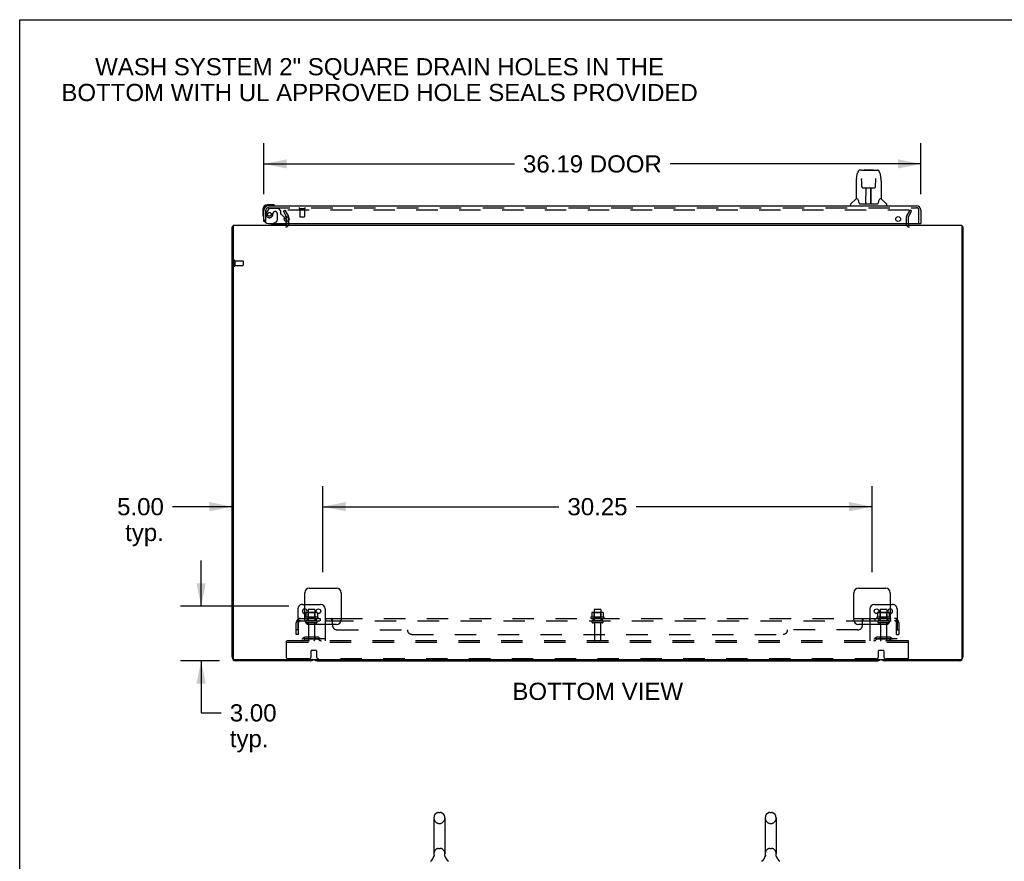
# Model space of a CAD drawing. Header units: inches. Extents: x 0 to 215, y 0 to 139.
# Tile 53 of 112: x 0 to 54, y 93 to 139. Entities that reach past the tile are written whole.
import ezdxf

# ---------------------------------------------------------------- set-up
doc = ezdxf.new("R2010")
doc.units = ezdxf.units.IN
doc.header["$LTSCALE"] = 11.804375
doc.header["$MEASUREMENT"] = 0
doc.linetypes.add('HIDDEN', pattern=[0.2, 0.1, -0.1])
doc.layers.get('0').update_dxf_attribs({"linetype": 'CONTINUOUS'})
for name, color, linetype in [('DEFAULT_2', 8, 'HIDDEN'), ('DIMENSIONS', 7, 'CONTINUOUS'), ('DOOR_ASSEMBLY', 7, 'CONTINUOUS'), ('SUBPANEL', 7, 'CONTINUOUS')]:
    doc.layers.add(name, color=color, linetype=linetype)
doc.styles.get("Standard").update_dxf_attribs({"font": 'arial.ttf'})
doc.dimstyles.new('DIMSTYLE_1', dxfattribs={"dimtxt": 0.946875, "dimasz": 1.2625, "dimexe": 0.09, "dimexo": 0.07, "dimgap": 0.0375, "dimtad": 0, "dimtih": 1, "dimtoh": 1, "dimzin": 4, "dimdsep": 46, "dimtxsty": 'Standard', "dimblk": '_FILLED', "dimblk1": '_FILLED', "dimblk2": '_FILLED', "dimcen": 0.09, "dimadec": 3, "dimazin": 1, "dimtfac": 1, "dimtdec": 3, "dimtofl": 0, "dimtmove": 0, "dimatfit": 3, "dimldrblk": '_FILLED', "dimfxl": 0, "dimtolj": 1, "dimtzin": 4, "dimarcsym": 0})

# ---------------------------------------------------------------- blocks, each defined once
blk = doc.blocks.new('_FILLED')
at = {"color": 0, "linetype": 'ByBlock'}
blk.add_solid([(0, 0), (-1, 0.2), (-1, -0.2)], dxfattribs=at)
blk = doc.blocks.new('*D8')
at = {"layer": 'DIMENSIONS', "color": 2, "linetype": 'Continuous'}
for p, q in [((13.452, 129.258), (13.452, 132.068)), ((49.64, 129.258), (49.64, 132.068)), ((13.452, 130.931), (27.253, 130.931)), ((49.64, 130.931), (35.839, 130.931))]:
    blk.add_line(p, q, dxfattribs=at)
at = {"layer": 'DIMENSIONS', "color": 2, "linetype": 'Continuous', "xscale": 1.2625, "yscale": 1.2625, "zscale": 1.2625, "rotation": 180}
blk.add_blockref('_FILLED', (13.452, 130.931), dxfattribs=at)
at = {"layer": 'DIMENSIONS', "color": 2, "linetype": 'Continuous', "xscale": 1.2625, "yscale": 1.2625, "zscale": 1.2625}
blk.add_blockref('_FILLED', (49.64, 130.931), dxfattribs=at)
at = {"layer": 'DIMENSIONS', "color": 2, "linetype": 'Continuous', "insert": (31.546, 131.405), "char_height": 0.9469, "width": 7.63836, "attachment_point": 2, "line_spacing_factor": 0.9}
blk.add_mtext('36.19 DOOR', dxfattribs=at)
blk = doc.blocks.new('*D10')
at = {"layer": 'DIMENSIONS', "color": 2, "linetype": 'Continuous'}
for p, q in [((9.997, 106.563), (9.997, 109.088)), ((14.819, 106.563), (8.861, 106.563)), ((11.008, 103.563), (8.861, 103.563)), ((9.997, 103.563), (9.997, 100.692)), ((9.997, 100.692), (11.102, 100.692))]:
    blk.add_line(p, q, dxfattribs=at)
at = {"layer": 'DIMENSIONS', "color": 2, "linetype": 'Continuous', "xscale": 1.2625, "yscale": 1.2625, "zscale": 1.2625}
for p, rotation in [((9.997, 106.563), 270), ((9.997, 103.563), 90)]:
    blk.add_blockref('_FILLED', p, dxfattribs=dict(at, rotation=rotation))
at = {"layer": 'DIMENSIONS', "color": 2, "linetype": 'Continuous', "insert": (11.575, 101.166), "char_height": 0.9469, "width": 2.57311, "attachment_point": 1, "line_spacing_factor": 0.9}
blk.add_mtext('3.00\\Ptyp.', dxfattribs=at)
blk = doc.blocks.new('*D11')
at = {"layer": 'DIMENSIONS', "color": 2, "linetype": 'Continuous'}
for p, q in [((16.702, 108.446), (16.702, 113.186)), ((11.702, 112.05), (8.415, 112.05)), ((16.702, 112.05), (19.227, 112.05))]:
    blk.add_line(p, q, dxfattribs=at)
at = {"layer": 'DIMENSIONS', "color": 2, "linetype": 'Continuous', "xscale": 1.2625, "yscale": 1.2625, "zscale": 1.2625}
blk.add_blockref('_FILLED', (11.702, 112.05), dxfattribs=at)
at = {"layer": 'DIMENSIONS', "color": 2, "linetype": 'Continuous', "xscale": 1.2625, "yscale": 1.2625, "zscale": 1.2625, "rotation": 180}
blk.add_blockref('_FILLED', (16.702, 112.05), dxfattribs=at)
at = {"layer": 'DIMENSIONS', "color": 2, "linetype": 'Continuous', "insert": (7.941, 112.524), "char_height": 0.9469, "width": 2.57311, "attachment_point": 3, "line_spacing_factor": 0.9}
blk.add_mtext('5.00\\Ptyp.', dxfattribs=at)
blk = doc.blocks.new('*D12')
at = {"layer": 'DIMENSIONS', "color": 2, "linetype": 'Continuous'}
for p, q in [((16.702, 108.446), (16.702, 113.186)), ((46.952, 108.446), (46.952, 113.186)), ((16.702, 112.05), (29.699, 112.05)), ((46.952, 112.05), (33.955, 112.05))]:
    blk.add_line(p, q, dxfattribs=at)
at = {"layer": 'DIMENSIONS', "color": 2, "linetype": 'Continuous', "xscale": 1.2625, "yscale": 1.2625, "zscale": 1.2625, "rotation": 180}
blk.add_blockref('_FILLED', (16.702, 112.05), dxfattribs=at)
at = {"layer": 'DIMENSIONS', "color": 2, "linetype": 'Continuous', "xscale": 1.2625, "yscale": 1.2625, "zscale": 1.2625}
blk.add_blockref('_FILLED', (46.952, 112.05), dxfattribs=at)
at = {"layer": 'DIMENSIONS', "color": 2, "linetype": 'Continuous', "insert": (31.827, 112.524), "char_height": 0.9469, "width": 3.30878, "attachment_point": 2, "line_spacing_factor": 0.9}
blk.add_mtext('30.25', dxfattribs=at)

msp = doc.modelspace()

# ---------------------------------------------------------------- linework, layer by layer
at = {"color": 7, "linetype": 'Continuous'}
for p, q in [((0, 0), (0, 138.875)), ((0, 138.875), (214.625, 138.875)), ((11.754, 127.459), (11.702, 127.459)), ((51.9, 127.459), (51.952, 127.459)), ((15.702, 106.667), (16.577, 106.667)), ((16.827, 106.417), (16.827, 105.563)), ((46.827, 106.417), (46.827, 105.563)), ((47.077, 106.667), (47.952, 106.667)), ((15.759, 106.208), (15.758, 106.206)), ((15.758, 106.206), (15.758, 106.177)), ((16.396, 106.206), (16.396, 106.177)), ((47.259, 106.208), (47.258, 106.206)), ((47.258, 106.206), (47.258, 106.177)), ((47.896, 106.206), (47.896, 106.177)), ((16.391, 103.563), (47.263, 103.563)), ((23.076, 95.204), (23.164, 95.204)), ((41.326, 95.204), (41.414, 95.204)), ((22.814, 94.904), (22.814, 92.929)), ((23.426, 94.904), (23.426, 92.929)), ((41.064, 94.904), (41.064, 92.929)), ((41.676, 94.904), (41.676, 92.929)), ((22.82, 92.786), (22.818, 92.781)), ((23.414, 92.835), (23.415, 92.84)), ((23.414, 92.83), (23.414, 92.835)), ((23.414, 92.825), (23.414, 92.83)), ((23.414, 92.82), (23.414, 92.825)), ((23.414, 92.815), (23.414, 92.82)), ((23.415, 92.81), (23.414, 92.815)), ((23.415, 92.845), (23.416, 92.85)), ((23.415, 92.84), (23.415, 92.845)), ((23.415, 92.805), (23.415, 92.81)), ((23.416, 92.8), (23.415, 92.805)), ((23.417, 92.796), (23.416, 92.8)), ((23.417, 92.796), (23.416, 92.8)), ((23.417, 92.855), (23.418, 92.859)), ((23.418, 92.792), (23.417, 92.796)), ((41.07, 92.786), (41.068, 92.781)), ((41.664, 92.835), (41.665, 92.84)), ((41.664, 92.83), (41.664, 92.835)), ((41.664, 92.825), (41.664, 92.83)), ((41.664, 92.82), (41.664, 92.825)), ((41.664, 92.815), (41.664, 92.82)), ((41.665, 92.81), (41.664, 92.815)), ((41.665, 92.845), (41.666, 92.85)), ((41.665, 92.84), (41.665, 92.845)), ((41.665, 92.805), (41.665, 92.81)), ((41.666, 92.8), (41.665, 92.805)), ((41.667, 92.796), (41.666, 92.8)), ((41.667, 92.855), (41.668, 92.859)), ((41.668, 92.792), (41.667, 92.796))]:
    msp.add_line(p, q, dxfattribs=at)
at = {"color": 3, "linetype": 'Continuous'}
for p, q in [((14.695, 128.024), (14.719, 127.983)), ((11.702, 103.752), (11.702, 127.459)), ((11.754, 127.563), (11.754, 103.675)), ((11.754, 127.563), (51.9, 127.563)), ((14.723, 127.76), (14.723, 127.967)), ((51.9, 127.563), (51.9, 103.675)), ((51.952, 127.459), (51.952, 103.752)), ((15.952, 107.563), (17.452, 107.563)), ((46.202, 107.563), (47.702, 107.563)), ((15.702, 105.813), (15.702, 107.313)), ((17.702, 107.313), (17.702, 105.813)), ((45.952, 105.813), (45.952, 107.313)), ((47.952, 107.313), (47.952, 105.813)), ((17.452, 105.563), (15.952, 105.563)), ((47.702, 105.563), (46.202, 105.563)), ((51.84, 103.615), (11.814, 103.615)), ((16.013, 103.563), (11.891, 103.563)), ((51.763, 103.563), (47.641, 103.563))]:
    msp.add_line(p, q, dxfattribs=at)
for points in [[(11.719, 127.475), (11.717, 127.474), (11.714, 127.473), (11.712, 127.471), (11.709, 127.47), (11.707, 127.468), (11.706, 127.466), (11.704, 127.465), (11.703, 127.463), (11.703, 127.461), (11.702, 127.46), (11.702, 127.459)], [(11.743, 127.491), (11.741, 127.489), (11.739, 127.487), (11.737, 127.485), (11.734, 127.483), (11.731, 127.482), (11.728, 127.48), (11.725, 127.478), (11.719, 127.475)], [(51.912, 127.491), (51.913, 127.489), (51.916, 127.487), (51.918, 127.485), (51.921, 127.483), (51.923, 127.482), (51.926, 127.48), (51.929, 127.478)], [(51.929, 127.478), (51.935, 127.475), (51.938, 127.474), (51.941, 127.473), (51.943, 127.471), (51.945, 127.47), (51.947, 127.468), (51.949, 127.466), (51.95, 127.465), (51.951, 127.463), (51.952, 127.461), (51.952, 127.46), (51.952, 127.459)]]:
    msp.add_lwpolyline(points, dxfattribs=at)
at = {"color": 7, "linetype": 'Continuous'}
for points in [[(15.764, 106.215), (15.763, 106.215), (15.762, 106.214), (15.76, 106.212), (15.76, 106.211), (15.759, 106.209), (15.759, 106.208)], [(16.39, 106.215), (16.392, 106.215), (16.393, 106.214), (16.394, 106.212), (16.395, 106.211), (16.396, 106.209), (16.396, 106.208), (16.396, 106.206)], [(47.264, 106.215), (47.263, 106.215), (47.262, 106.214), (47.26, 106.212), (47.26, 106.211), (47.259, 106.209), (47.259, 106.208)], [(47.89, 106.215), (47.892, 106.215), (47.893, 106.214), (47.894, 106.212), (47.895, 106.211), (47.896, 106.209), (47.896, 106.208), (47.896, 106.206)], [(22.822, 92.859), (22.823, 92.855), (22.824, 92.85), (22.824, 92.845), (22.825, 92.84), (22.825, 92.835), (22.826, 92.83), (22.826, 92.825), (22.826, 92.82), (22.825, 92.815), (22.825, 92.81), (22.824, 92.805), (22.823, 92.801), (22.822, 92.796), (22.821, 92.791), (22.82, 92.786)], [(23.416, 92.85), (23.417, 92.855), (23.418, 92.859)], [(41.072, 92.859), (41.073, 92.855), (41.074, 92.85), (41.074, 92.845), (41.075, 92.84), (41.075, 92.835), (41.076, 92.83), (41.076, 92.825), (41.076, 92.82), (41.075, 92.815), (41.075, 92.81), (41.074, 92.805), (41.073, 92.801), (41.072, 92.796), (41.071, 92.791), (41.07, 92.786)], [(41.666, 92.85), (41.667, 92.855), (41.668, 92.859)]]:
    msp.add_lwpolyline(points, dxfattribs=at)
for centre in [(16.452, 106.292), (47.202, 106.292)]:
    msp.add_circle(centre, 0.128, dxfattribs=at)
at = {"color": 3, "linetype": 'Continuous'}
for centre, radius, start, end in [((11.891, 127.374), 0.189, 136.4873, 141.7194), ((14.638, 127.648), 0.085, 270, 355.9519), ((14.69, 127.967), 0.033, 0, 30), ((49.016, 127.648), 0.085, 184.0481, 270), ((51.763, 127.374), 0.189, 38.2806, 43.5127), ((15.952, 107.313), 0.25, 90, 180), ((17.452, 107.313), 0.25, 0, 90), ((46.202, 107.313), 0.25, 90, 180), ((47.702, 107.313), 0.25, 0, 90), ((15.952, 105.813), 0.25, 180, 270), ((17.452, 105.813), 0.25, 270, 360), ((46.202, 105.813), 0.25, 180, 270), ((47.702, 105.813), 0.25, 270, 360), ((11.891, 103.752), 0.189, 180, 270), ((11.814, 103.675), 0.06, 180, 270), ((16.013, 103.752), 0.189, 270, 313.5037), ((47.641, 103.752), 0.189, 226.4963, 270), ((51.763, 103.752), 0.189, 270, 360), ((51.84, 103.675), 0.06, 270, 360)]:
    msp.add_arc(centre, radius, start, end, dxfattribs=at)
at = {"color": 7, "linetype": 'Continuous'}
for centre, radius, start, end in [((15.702, 106.292), 0.128, 270, 90), ((16.577, 106.417), 0.25, 0, 90), ((47.077, 106.417), 0.25, 90, 180), ((47.952, 106.292), 0.128, 90, 270), ((15.822, 106.086), 0.141, 93.6175, 113.95), ((16.333, 106.086), 0.141, 66.05, 86.3825), ((47.322, 106.086), 0.141, 93.6175, 113.95), ((47.833, 106.086), 0.141, 66.05, 86.3825), ((16.391, 103.752), 0.189, 226.5797, 270), ((47.263, 103.752), 0.189, 270, 313.4203), ((23.12, 94.904), 0.306, 105.6303, 180), ((23.076, 95.06), 0.144, 90, 105.6303), ((23.164, 95.06), 0.144, 74.3697, 90), ((23.12, 94.904), 0.306, 0, 74.3697), ((41.37, 94.904), 0.306, 105.6303, 180), ((41.326, 95.06), 0.144, 90, 105.6303), ((41.414, 95.06), 0.144, 74.3697, 90), ((41.37, 94.904), 0.306, 0, 74.3697), ((22.322, 92.945), 0.523, 304.6624, 347.2389), ((23.12, 92.929), 0.306, 180, 193.2053), ((23.918, 92.945), 0.523, 192.7611, 235.3376), ((23.12, 92.929), 0.306, 346.7947, 360), ((40.572, 92.945), 0.523, 304.6624, 347.2389), ((41.37, 92.929), 0.306, 180, 193.2053), ((42.168, 92.945), 0.523, 192.7611, 235.3376), ((41.37, 92.929), 0.306, 346.7947, 360)]:
    msp.add_arc(centre, radius, start, end, dxfattribs=at)
at = {"layer": 'DEFAULT_2', "color": 8, "linetype": 'HIDDEN'}
for p, q in [((14.523, 128.323), (14.613, 128.375)), ((14.695, 128.024), (14.523, 128.323)), ((14.613, 128.375), (14.809, 128.035)), ((48.996, 128.375), (14.659, 128.375)), ((48.846, 128.035), (49.042, 128.375)), ((48.936, 127.983), (49.132, 128.323)), ((49.132, 128.323), (49.042, 128.375)), ((14.723, 127.648), (14.723, 127.76)), ((14.827, 127.648), (14.827, 127.967)), ((48.827, 127.967), (48.827, 127.648)), ((48.931, 127.967), (48.931, 127.648)), ((11.806, 125.601), (11.806, 125.317)), ((11.849, 125.601), (11.849, 125.317)), ((11.849, 125.583), (12.296, 125.583)), ((11.849, 125.335), (12.296, 125.335)), ((12.306, 125.573), (12.306, 125.345)), ((15.327, 106.417), (15.327, 104.667)), ((15.577, 106.667), (15.702, 106.667)), ((15.89, 106.362), (15.89, 105.767)), ((16.235, 106.392), (15.92, 106.392)), ((16.265, 106.362), (16.265, 105.767)), ((31.64, 106.362), (31.64, 105.767)), ((31.985, 106.392), (31.67, 106.392)), ((32.015, 106.362), (32.015, 105.767)), ((47.39, 106.362), (47.39, 105.767)), ((47.735, 106.392), (47.42, 106.392)), ((47.765, 106.362), (47.765, 105.767)), ((47.952, 106.667), (48.077, 106.667)), ((48.327, 106.417), (48.327, 104.667)), ((16.433, 105.962), (15.721, 105.962)), ((15.743, 105.892), (16.411, 105.892)), ((15.758, 106.177), (15.758, 105.988)), ((16.335, 105.767), (15.82, 105.767)), ((16.333, 106.228), (15.822, 106.228)), ((15.894, 106.208), (15.874, 106.228)), ((15.894, 105.912), (15.874, 105.892)), ((15.894, 105.912), (15.894, 106.208)), ((16.261, 106.208), (15.894, 106.208)), ((16.261, 105.912), (15.894, 105.912)), ((16.261, 106.208), (16.281, 106.228)), ((16.261, 105.912), (16.261, 106.208)), ((16.261, 105.912), (16.281, 105.892)), ((16.396, 106.177), (16.396, 105.988)), ((32.183, 105.962), (31.471, 105.962)), ((31.493, 105.892), (32.161, 105.892)), ((31.508, 106.206), (31.508, 105.988)), ((32.085, 105.767), (31.57, 105.767)), ((32.083, 106.228), (31.572, 106.228)), ((31.644, 106.208), (31.624, 106.228)), ((31.644, 105.912), (31.624, 105.892)), ((32.011, 106.208), (31.644, 106.208)), ((31.644, 105.912), (31.644, 106.208)), ((32.011, 105.912), (31.644, 105.912)), ((32.011, 106.208), (32.031, 106.228)), ((32.011, 105.912), (32.011, 106.208)), ((32.011, 105.912), (32.031, 105.892)), ((32.146, 106.206), (32.146, 105.988)), ((47.933, 105.962), (47.221, 105.962)), ((47.243, 105.892), (47.911, 105.892)), ((47.258, 106.177), (47.258, 105.988)), ((47.835, 105.767), (47.32, 105.767)), ((47.833, 106.228), (47.322, 106.228)), ((47.394, 106.208), (47.374, 106.228)), ((47.394, 105.912), (47.374, 105.892)), ((47.761, 106.208), (47.394, 106.208)), ((47.394, 105.912), (47.394, 106.208)), ((47.761, 105.912), (47.394, 105.912)), ((47.761, 106.208), (47.781, 106.228)), ((47.761, 105.912), (47.761, 106.208)), ((47.761, 105.912), (47.781, 105.892)), ((47.896, 106.177), (47.896, 105.988)), ((16.335, 105.657), (15.82, 105.657)), ((15.912, 105.594), (15.912, 104.697)), ((16.242, 105.594), (16.242, 104.697)), ((16.827, 105.563), (16.827, 104.667)), ((32.085, 105.657), (31.57, 105.657)), ((31.662, 105.594), (31.662, 104.697)), ((31.992, 105.594), (31.992, 104.697)), ((46.827, 105.563), (46.827, 104.667)), ((47.835, 105.657), (47.32, 105.657)), ((47.412, 105.594), (47.412, 104.697)), ((47.742, 105.594), (47.742, 104.697)), ((16.827, 104.771), (15.327, 104.771)), ((15.67, 104.839), (15.602, 104.79)), ((15.731, 104.755), (15.663, 104.706)), ((16.418, 104.861), (15.737, 104.861)), ((16.418, 104.757), (15.737, 104.757)), ((15.902, 104.861), (15.902, 104.757)), ((16.252, 104.861), (16.252, 104.757)), ((16.424, 104.755), (16.492, 104.706)), ((16.484, 104.839), (16.552, 104.79)), ((48.327, 104.771), (46.827, 104.771)), ((47.17, 104.839), (47.102, 104.79)), ((47.231, 104.755), (47.163, 104.706)), ((47.918, 104.861), (47.237, 104.861)), ((47.918, 104.757), (47.237, 104.757)), ((47.402, 104.861), (47.402, 104.757)), ((47.752, 104.861), (47.752, 104.757)), ((47.924, 104.755), (47.992, 104.706)), ((47.984, 104.839), (48.052, 104.79)), ((14.702, 104.563), (14.702, 104.667)), ((48.952, 104.667), (14.702, 104.667)), ((14.702, 103.729), (14.702, 104.563)), ((48.952, 104.563), (14.702, 104.563)), ((16.072, 104.137), (16.332, 104.137)), ((47.322, 104.137), (47.582, 104.137)), ((48.952, 104.563), (48.952, 104.667)), ((48.952, 103.729), (48.952, 104.563)), ((15.927, 103.667), (14.765, 103.667)), ((16.052, 103.792), (16.052, 104.117)), ((16.352, 104.117), (16.352, 103.792)), ((47.177, 103.667), (16.477, 103.667)), ((47.302, 103.792), (47.302, 104.117)), ((47.602, 104.117), (47.602, 103.792)), ((48.89, 103.667), (47.727, 103.667)), ((23.076, 94.604), (23.164, 94.604)), ((41.326, 94.604), (41.414, 94.604)), ((23.076, 93.229), (23.164, 93.229)), ((41.326, 93.229), (41.414, 93.229))]:
    msp.add_line(p, q, dxfattribs=at)
for points in [[(14.659, 128.375), (14.657, 128.375), (14.655, 128.375), (14.653, 128.374), (14.651, 128.374), (14.649, 128.373), (14.647, 128.372), (14.646, 128.371), (14.644, 128.37), (14.643, 128.368), (14.642, 128.367), (14.641, 128.365), (14.64, 128.364), (14.639, 128.362), (14.639, 128.36), (14.639, 128.359), (14.639, 128.358)], [(14.639, 128.358), (14.639, 128.357), (14.639, 128.355), (14.64, 128.353), (14.64, 128.352), (14.641, 128.35)], [(49.004, 128.374), (49.002, 128.374), (49, 128.375), (48.998, 128.375), (48.996, 128.375)], [(49.004, 128.374), (49.005, 128.373), (49.007, 128.372), (49.009, 128.371), (49.01, 128.37), (49.012, 128.368), (49.013, 128.367), (49.014, 128.365), (49.015, 128.364), (49.015, 128.362), (49.016, 128.36), (49.016, 128.359), (49.016, 128.358)], [(49.016, 128.358), (49.016, 128.357), (49.015, 128.355), (49.015, 128.353), (49.014, 128.352), (49.014, 128.35)], [(15.758, 105.988), (15.758, 105.987), (15.758, 105.986), (15.758, 105.985), (15.757, 105.984), (15.757, 105.983), (15.757, 105.983), (15.756, 105.982), (15.756, 105.982), (15.756, 105.981), (15.755, 105.981), (15.755, 105.981), (15.755, 105.98), (15.754, 105.98), (15.754, 105.98), (15.754, 105.98), (15.754, 105.98), (15.753, 105.979), (15.753, 105.979)], [(16.401, 105.979), (16.401, 105.979), (16.401, 105.98), (16.401, 105.98), (16.4, 105.98), (16.4, 105.98), (16.4, 105.98), (16.4, 105.981), (16.399, 105.981), (16.399, 105.981), (16.399, 105.982), (16.398, 105.982), (16.398, 105.983), (16.397, 105.983), (16.397, 105.984), (16.397, 105.985), (16.396, 105.986), (16.396, 105.987), (16.396, 105.988)], [(31.508, 105.988), (31.508, 105.987), (31.508, 105.986), (31.508, 105.985), (31.507, 105.984), (31.507, 105.983), (31.507, 105.983), (31.506, 105.982), (31.506, 105.982), (31.506, 105.981), (31.505, 105.981), (31.505, 105.981), (31.505, 105.98), (31.504, 105.98), (31.504, 105.98), (31.504, 105.98), (31.504, 105.98), (31.503, 105.979), (31.503, 105.979)], [(31.514, 106.215), (31.513, 106.215), (31.512, 106.214), (31.51, 106.212), (31.51, 106.211), (31.509, 106.209), (31.509, 106.208), (31.508, 106.206)], [(32.14, 106.215), (32.142, 106.215), (32.143, 106.214), (32.144, 106.212), (32.145, 106.211), (32.146, 106.209), (32.146, 106.208), (32.146, 106.206)], [(32.151, 105.979), (32.151, 105.979), (32.151, 105.98), (32.151, 105.98), (32.15, 105.98), (32.15, 105.98), (32.15, 105.98), (32.15, 105.981), (32.149, 105.981), (32.149, 105.981), (32.149, 105.982), (32.148, 105.982), (32.148, 105.983), (32.147, 105.983), (32.147, 105.984), (32.147, 105.985), (32.146, 105.986), (32.146, 105.987), (32.146, 105.988)], [(47.258, 105.988), (47.258, 105.987), (47.258, 105.986), (47.258, 105.985), (47.257, 105.984), (47.257, 105.983), (47.257, 105.983), (47.256, 105.982), (47.256, 105.982), (47.256, 105.981), (47.255, 105.981), (47.255, 105.981), (47.255, 105.98), (47.254, 105.98), (47.254, 105.98), (47.254, 105.98), (47.254, 105.98), (47.253, 105.979), (47.253, 105.979)], [(47.901, 105.979), (47.901, 105.979), (47.901, 105.98), (47.901, 105.98), (47.9, 105.98), (47.9, 105.98), (47.9, 105.98), (47.9, 105.981), (47.899, 105.981), (47.899, 105.981), (47.899, 105.982), (47.898, 105.982), (47.898, 105.983), (47.897, 105.983), (47.897, 105.984), (47.897, 105.985), (47.896, 105.986), (47.896, 105.987), (47.896, 105.988)]]:
    msp.add_lwpolyline(points, dxfattribs=at)
for centre, radius, start, end in [((14.69, 127.967), 0.137, 0, 30), ((48.964, 127.967), 0.137, 150, 180), ((14.638, 127.648), 0.189, 270, 360), ((49.016, 127.648), 0.189, 180, 270), ((48.964, 127.967), 0.033, 150, 180), ((11.828, 125.601), 0.0215, 0, 180), ((11.828, 125.317), 0.0215, 180, 360), ((12.296, 125.573), 0.01, 0, 90), ((12.296, 125.345), 0.01, 270, 360), ((15.577, 106.417), 0.25, 90, 180), ((15.702, 106.292), 0.128, 90, 270), ((15.92, 106.362), 0.03, 90, 180), ((16.235, 106.362), 0.03, 0, 90), ((31.67, 106.362), 0.03, 90, 180), ((31.985, 106.362), 0.03, 0, 90), ((47.42, 106.362), 0.03, 90, 180), ((47.735, 106.362), 0.03, 0, 90), ((47.952, 106.292), 0.128, 270, 90), ((48.077, 106.417), 0.25, 0, 90), ((15.743, 105.93), 0.0384, 124.4497, 270), ((16.077, 105.361), 0.698, 117.6814, 120.6631), ((15.82, 105.712), 0.055, 90, 270), ((15.822, 106.086), 0.141, 90, 93.6175), ((16.333, 106.086), 0.141, 86.3825, 90), ((16.335, 105.712), 0.055, 270, 90), ((16.077, 105.361), 0.698, 59.3369, 62.3186), ((16.411, 105.93), 0.0384, 270, 55.5503), ((31.493, 105.93), 0.0384, 124.4497, 270), ((31.827, 105.361), 0.698, 117.6814, 120.6631), ((31.572, 106.086), 0.141, 90, 113.95), ((31.57, 105.712), 0.055, 90, 270), ((32.083, 106.086), 0.141, 66.05, 90), ((32.085, 105.712), 0.055, 270, 90), ((31.827, 105.361), 0.698, 59.3369, 62.3186), ((32.161, 105.93), 0.0384, 270, 55.5503), ((47.243, 105.93), 0.0384, 124.4497, 270), ((47.577, 105.361), 0.698, 117.6814, 120.6631), ((47.32, 105.712), 0.055, 90, 270), ((47.322, 106.086), 0.141, 90, 93.6175), ((47.833, 106.086), 0.141, 86.3825, 90), ((47.835, 105.712), 0.055, 270, 90), ((47.577, 105.361), 0.698, 59.3369, 62.3186), ((47.911, 105.93), 0.0384, 270, 55.5503), ((15.85, 105.594), 0.0625, 0, 90), ((16.305, 105.594), 0.0625, 90, 180), ((31.6, 105.594), 0.0625, 0, 90), ((32.055, 105.594), 0.0625, 90, 180), ((47.35, 105.594), 0.0625, 0, 90), ((47.805, 105.594), 0.0625, 90, 180), ((15.541, 104.875), 0.104, 270, 305.7539), ((15.541, 104.875), 0.208, 270, 305.7539), ((15.737, 104.747), 0.114, 90, 125.7539), ((15.737, 104.747), 0.01, 90, 125.7539), ((15.942, 104.697), 0.03, 180, 270), ((16.212, 104.697), 0.03, 270, 360), ((16.418, 104.747), 0.114, 54.2461, 90), ((16.418, 104.747), 0.01, 54.2461, 90), ((16.613, 104.875), 0.208, 234.2461, 270), ((16.613, 104.875), 0.104, 234.2461, 270), ((31.692, 104.697), 0.03, 180, 270), ((31.962, 104.697), 0.03, 270, 360), ((47.041, 104.875), 0.104, 270, 305.7539), ((47.041, 104.875), 0.208, 270, 305.7539), ((47.237, 104.747), 0.114, 90, 125.7539), ((47.237, 104.747), 0.01, 90, 125.7539), ((47.442, 104.697), 0.03, 180, 270), ((47.712, 104.697), 0.03, 270, 360), ((47.918, 104.747), 0.114, 54.2461, 90), ((47.918, 104.747), 0.01, 54.2461, 90), ((48.113, 104.875), 0.208, 234.2461, 270), ((48.113, 104.875), 0.104, 234.2461, 270), ((16.072, 104.117), 0.02, 90, 180), ((16.332, 104.117), 0.02, 0, 90), ((47.322, 104.117), 0.02, 90, 180), ((47.582, 104.117), 0.02, 0, 90), ((14.765, 103.729), 0.0625, 180, 270), ((15.927, 103.792), 0.125, 270, 360), ((16.477, 103.792), 0.125, 180, 270), ((47.177, 103.792), 0.125, 270, 360), ((47.727, 103.792), 0.125, 180, 270), ((48.89, 103.729), 0.0625, 270, 360), ((23.12, 94.904), 0.306, 180, 254.3697), ((23.076, 94.748), 0.144, 254.3697, 270), ((23.164, 94.748), 0.144, 270, 285.6303), ((23.12, 94.904), 0.306, 285.6303, 360), ((41.37, 94.904), 0.306, 180, 254.3697), ((41.326, 94.748), 0.144, 254.3697, 270), ((41.414, 94.748), 0.144, 270, 285.6303), ((41.37, 94.904), 0.306, 285.6303, 360), ((23.12, 92.929), 0.306, 105.6303, 180), ((23.076, 93.085), 0.144, 90, 105.6303), ((23.164, 93.085), 0.144, 74.3697, 90), ((23.12, 92.929), 0.306, 0, 74.3697), ((41.37, 92.929), 0.306, 105.6303, 180), ((41.326, 93.085), 0.144, 90, 105.6303), ((41.414, 93.085), 0.144, 74.3697, 90), ((41.37, 92.929), 0.306, 0, 74.3697)]:
    msp.add_arc(centre, radius, start, end, dxfattribs=at)
at = {"layer": 'DOOR_ASSEMBLY', "color": 7, "linetype": 'Continuous'}
for p, q in [((46.091, 130.129), (46.156, 130.435)), ((46.36, 130.589), (46.28, 130.589)), ((46.362, 130.589), (47.25, 130.589)), ((46.367, 130.589), (46.365, 130.589)), ((46.527, 130.609), (46.507, 130.589)), ((46.527, 130.609), (47.003, 130.609)), ((47.003, 130.609), (47.023, 130.589)), ((47.374, 130.435), (47.439, 130.129)), ((46.076, 129.986), (46.076, 129.014)), ((46.377, 130.113), (46.377, 130.11)), ((46.377, 130.11), (46.377, 130.106)), ((46.377, 130.106), (46.377, 130.099)), ((46.377, 130.099), (46.377, 130.091)), ((46.38, 129.966), (46.377, 130.091)), ((46.385, 129.683), (46.38, 129.966)), ((46.385, 129.683), (46.386, 129.67)), ((47.145, 129.683), (47.152, 130.096)), ((47.152, 130.104), (47.153, 130.109)), ((47.152, 130.096), (47.152, 130.104)), ((47.444, 130.099), (47.439, 130.129)), ((47.454, 129.986), (47.454, 129.014)), ((46.465, 129.605), (46.585, 129.605)), ((46.616, 128.759), (46.63, 129.606)), ((46.621, 129.606), (46.909, 129.606)), ((46.623, 129.19), (46.623, 129.606)), ((46.626, 129.38), (46.623, 129.38)), ((46.626, 129.369), (46.623, 129.369)), ((46.891, 128.739), (46.876, 129.606)), ((46.907, 129.38), (46.88, 129.38)), ((46.907, 129.369), (46.88, 129.369)), ((46.884, 129.14), (46.907, 129.14)), ((46.907, 129.136), (46.884, 129.136)), ((46.907, 128.739), (46.907, 129.606)), ((46.945, 129.605), (47.065, 129.605)), ((13.912, 128.681), (13.655, 128.681)), ((13.699, 128.621), (13.655, 128.621)), ((13.95, 128.678), (13.912, 128.681)), ((45.761, 128.621), (45.761, 128.683)), ((46.07, 129.009), (45.772, 128.711)), ((46.149, 129.014), (46.076, 129.014)), ((46.145, 129.014), (46.151, 129.004)), ((46.212, 128.849), (46.226, 128.802)), ((46.226, 128.802), (46.229, 128.794)), ((46.279, 128.739), (47.251, 128.739)), ((46.616, 128.811), (46.616, 128.785)), ((46.623, 128.739), (46.623, 128.743)), ((46.89, 128.785), (46.89, 128.811)), ((47.3, 128.793), (47.303, 128.802)), ((47.378, 129.003), (47.383, 129.013)), ((47.454, 129.014), (47.381, 129.014)), ((47.46, 129.009), (47.757, 128.711)), ((47.769, 128.621), (47.769, 128.683)), ((13.392, 128.418), (13.392, 128.161)), ((13.392, 128.161), (13.395, 128.123)), ((13.486, 127.767), (13.452, 127.767)), ((13.963, 127.642), (13.894, 127.602)), ((13.894, 127.563), (13.894, 127.602)), ((14.595, 127.97), (14.652, 127.913)), ((14.681, 127.842), (14.681, 127.76)), ((49.62, 127.642), (49.64, 127.642))]:
    msp.add_line(p, q, dxfattribs=at)
at = {"layer": 'DOOR_ASSEMBLY', "color": 3, "linetype": 'Continuous'}
for p, q in [((13.699, 128.621), (49.393, 128.621)), ((13.452, 127.767), (13.452, 128.374)), ((49.64, 128.374), (49.64, 127.642)), ((13.702, 127.642), (49.62, 127.642))]:
    msp.add_line(p, q, dxfattribs=at)
at = {"layer": 'DOOR_ASSEMBLY', "color": 8, "linetype": 'HIDDEN'}
for p, q in [((13.556, 127.767), (13.556, 128.374)), ((13.732, 128.462), (13.631, 128.318)), ((13.699, 128.517), (49.393, 128.517)), ((13.797, 128.496), (14.248, 128.496)), ((13.953, 128.206), (13.953, 128.217)), ((14.084, 128.304), (14.051, 128.304)), ((14.182, 128.206), (14.182, 127.826)), ((14.374, 128.37), (14.248, 128.496)), ((14.374, 128.37), (14.374, 128.191)), ((14.595, 127.97), (14.433, 128.132)), ((15.414, 128.474), (15.698, 128.474)), ((15.432, 128.474), (15.432, 128.027)), ((15.442, 128.017), (15.67, 128.017)), ((15.68, 128.474), (15.68, 128.027)), ((49.536, 127.642), (49.536, 128.374)), ((13.556, 127.767), (13.486, 127.767)), ((14.524, 127.563), (13.894, 127.563)), ((13.963, 127.642), (14.132, 127.74)), ((14.681, 127.76), (14.681, 127.72))]:
    msp.add_line(p, q, dxfattribs=at)
at = {"layer": 'DOOR_ASSEMBLY', "color": 7, "linetype": 'Continuous'}
for points in [[(46.28, 130.589), (46.277, 130.589), (46.263, 130.588), (46.25, 130.584), (46.238, 130.579), (46.227, 130.572), (46.216, 130.564), (46.207, 130.555), (46.199, 130.546), (46.192, 130.535), (46.186, 130.524), (46.18, 130.511), (46.174, 130.498), (46.169, 130.483), (46.164, 130.466), (46.159, 130.448), (46.156, 130.435)], [(47.374, 130.435), (47.371, 130.448), (47.366, 130.466), (47.361, 130.483), (47.356, 130.498), (47.35, 130.512), (47.344, 130.524), (47.337, 130.536), (47.33, 130.546), (47.322, 130.556), (47.313, 130.565), (47.302, 130.573), (47.291, 130.579), (47.278, 130.584), (47.265, 130.588), (47.252, 130.589), (47.25, 130.589)], [(46.091, 130.129), (46.085, 130.098), (46.08, 130.059), (46.077, 130.019), (46.076, 129.986)], [(46.377, 130.118), (46.377, 130.118), (46.377, 130.118), (46.377, 130.118), (46.377, 130.117), (46.377, 130.117), (46.377, 130.116), (46.377, 130.115), (46.377, 130.113)], [(46.386, 129.67), (46.389, 129.657), (46.395, 129.645), (46.402, 129.635), (46.411, 129.626), (46.421, 129.618), (46.432, 129.612), (46.443, 129.608), (46.455, 129.605), (46.464, 129.605)], [(47.066, 129.605), (47.076, 129.606), (47.088, 129.608), (47.099, 129.612), (47.11, 129.619), (47.12, 129.626), (47.128, 129.636), (47.135, 129.647), (47.141, 129.658), (47.144, 129.671), (47.145, 129.683)], [(47.153, 130.109), (47.153, 130.112), (47.153, 130.114), (47.153, 130.115), (47.153, 130.116), (47.153, 130.117), (47.153, 130.118), (47.153, 130.118)], [(47.454, 129.985), (47.453, 130.019), (47.45, 130.059), (47.444, 130.099)], [(46.585, 129.605), (46.589, 129.605), (46.597, 129.605), (46.606, 129.606)], [(46.606, 129.606), (46.614, 129.606), (46.621, 129.606)], [(46.909, 129.606), (46.917, 129.606), (46.925, 129.605)], [(46.925, 129.605), (46.933, 129.605), (46.941, 129.605), (46.945, 129.605)], [(46.151, 129.004), (46.165, 128.976), (46.18, 128.94), (46.196, 128.898), (46.212, 128.849)], [(46.229, 128.794), (46.234, 128.781), (46.239, 128.771), (46.244, 128.762)], [(46.244, 128.762), (46.249, 128.755), (46.255, 128.749), (46.261, 128.744), (46.269, 128.74), (46.276, 128.739), (46.279, 128.739)], [(47.251, 128.739), (47.253, 128.739), (47.26, 128.74), (47.268, 128.744), (47.274, 128.748), (47.28, 128.754), (47.286, 128.762)], [(47.286, 128.762), (47.291, 128.77), (47.296, 128.781), (47.3, 128.793)], [(47.303, 128.802), (47.318, 128.848), (47.333, 128.896), (47.349, 128.939), (47.364, 128.975), (47.378, 129.003)]]:
    msp.add_lwpolyline(points, dxfattribs=at)
at = {"layer": 'DOOR_ASSEMBLY', "color": 8, "linetype": 'HIDDEN'}
msp.add_circle((13.756, 128.154), 0.101, dxfattribs=at)
at = {"layer": 'DOOR_ASSEMBLY', "color": 3, "linetype": 'Continuous'}
for centre in [(14.702, 127.892), (48.39, 127.892)]:
    msp.add_circle(centre, 0.133, dxfattribs=at)
at = {"layer": 'DOOR_ASSEMBLY', "color": 7, "linetype": 'Continuous'}
for centre, radius, start, end in [((13.655, 128.418), 0.263, 90, 180), ((13.655, 128.418), 0.203, 90, 180), ((13.912, 128.431), 0.25, 59.1101, 90), ((14.032, 128.636), 0.015, 270, 353.6204), ((14.032, 128.632), 0.015, 6.3796, 59.1101), ((45.8, 128.683), 0.0394, 135, 180), ((46.084, 128.995), 0.0197, 97.5, 135), ((46.635, 128.758), 0.0197, 179, 270), ((46.635, 128.758), 0.0197, 260.739, 269.9232), ((46.871, 128.758), 0.0197, 270, 1), ((46.871, 128.758), 0.0197, 270.0771, 272.6469), ((47.446, 128.995), 0.0197, 45, 82.5), ((47.729, 128.683), 0.0394, 0, 45), ((13.642, 128.161), 0.25, 180, 210.8899), ((13.441, 128.041), 0.015, 210.8899, 263.6204), ((13.437, 128.041), 0.015, 276.3796, 360), ((14.524, 127.72), 0.157, 270, 330.1697), ((14.581, 127.842), 0.1, 0, 45)]:
    msp.add_arc(centre, radius, start, end, dxfattribs=at)
at = {"layer": 'DOOR_ASSEMBLY', "color": 3, "linetype": 'Continuous'}
for centre, radius, start, end in [((13.699, 128.374), 0.246, 90, 180), ((49.393, 128.374), 0.246, 0, 90), ((13.702, 127.892), 0.25, 180, 270)]:
    msp.add_arc(centre, radius, start, end, dxfattribs=at)
at = {"layer": 'DOOR_ASSEMBLY', "color": 8, "linetype": 'HIDDEN'}
for centre, radius, start, end in [((13.699, 128.374), 0.142, 90, 180), ((13.756, 128.154), 0.187, 163.1561, 342.1518), ((13.946, 128.096), 0.386, 144.9, 163.1561), ((13.797, 128.417), 0.079, 90, 144.9), ((13.56, 128.217), 0.393, 342.0702, 358.3401), ((14.051, 128.206), 0.098, 90, 180), ((14.084, 128.206), 0.098, 0, 90), ((14.413, 128.191), 0.039, 180, 248.3904), ((14.362, 128.061), 0.1, 45, 68.3904), ((15.414, 128.495), 0.0215, 90, 270), ((15.442, 128.027), 0.01, 180, 270), ((15.67, 128.027), 0.01, 270, 360), ((15.698, 128.495), 0.0215, 270, 90), ((49.393, 128.374), 0.142, 0, 90), ((14.082, 127.826), 0.1, 300.092, 360), ((14.524, 127.72), 0.157, 330.1697, 360)]:
    msp.add_arc(centre, radius, start, end, dxfattribs=at)
at = {"layer": 'DOOR_ASSEMBLY', "color": 7, "linetype": 'Continuous'}
for centre, major_axis, start_param, end_param in [((46.615, 128.778), (0, 0.0394), -2.940151, -2.835574), ((46.891, 128.778), (0.0394, 0), -1.876815, -1.570796)]:
    msp.add_ellipse(centre, major_axis=major_axis, ratio=1, start_param=start_param, end_param=end_param, dxfattribs=at)
at = {"layer": 'SUBPANEL', "color": 8, "linetype": 'HIDDEN'}
for p, q in [((15.32, 105.838), (15.399, 105.741)), ((15.359, 105.767), (15.359, 105.892)), ((15.359, 105.892), (16.827, 105.892)), ((15.359, 105.767), (16.827, 105.767)), ((15.827, 105.892), (15.827, 105.767)), ((16.327, 105.892), (16.327, 105.767)), ((16.556, 105.892), (16.556, 105.767)), ((16.837, 105.892), (16.837, 105.767)), ((17.2, 105.767), (17.198, 105.767)), ((17.198, 105.767), (46.456, 105.767)), ((17.203, 105.765), (17.201, 105.766)), ((17.205, 105.763), (17.204, 105.764)), ((17.702, 105.892), (45.952, 105.892)), ((31.577, 105.892), (31.577, 105.767)), ((32.077, 105.892), (32.077, 105.767)), ((46.818, 105.892), (46.818, 105.767)), ((46.827, 105.892), (48.296, 105.892)), ((46.827, 105.767), (48.296, 105.767)), ((47.099, 105.892), (47.099, 105.767)), ((47.327, 105.892), (47.327, 105.767)), ((47.827, 105.892), (47.827, 105.767)), ((48.335, 105.838), (48.255, 105.741)), ((48.273, 105.763), (48.273, 105.763)), ((48.276, 105.766), (48.276, 105.767)), ((48.296, 105.767), (48.296, 105.892)), ((15.234, 105.017), (15.234, 105.655)), ((15.359, 105.267), (15.234, 105.267)), ((15.359, 105.017), (15.359, 105.655)), ((17.225, 105.741), (17.224, 105.742)), ((17.228, 105.741), (17.227, 105.741)), ((17.234, 105.563), (17.234, 105.517)), ((17.484, 105.267), (21.359, 105.267)), ((46.171, 105.267), (42.296, 105.267)), ((46.421, 105.517), (46.421, 105.563)), ((48.296, 105.017), (48.296, 105.655)), ((48.296, 105.267), (48.421, 105.267)), ((48.421, 105.655), (48.421, 105.017)), ((15.359, 105.017), (15.234, 105.017)), ((21.609, 105.017), (42.046, 105.017)), ((48.296, 105.017), (48.421, 105.017))]:
    msp.add_line(p, q, dxfattribs=at)
at = {"layer": 'SUBPANEL', "color": 3, "linetype": 'Continuous'}
for p, q in [((16.827, 105.892), (17.702, 105.892)), ((17.234, 105.563), (17.234, 105.838)), ((45.952, 105.892), (46.827, 105.892)), ((46.421, 105.563), (46.421, 105.838))]:
    msp.add_line(p, q, dxfattribs=at)
at = {"layer": 'SUBPANEL', "color": 7, "linetype": 'Continuous'}
for p, q in [((16.827, 105.767), (17.198, 105.767)), ((17.198, 105.767), (17.198, 105.892)), ((46.456, 105.767), (46.456, 105.892)), ((46.456, 105.767), (46.827, 105.767))]:
    msp.add_line(p, q, dxfattribs=at)
at = {"layer": 'SUBPANEL', "color": 8, "linetype": 'HIDDEN'}
for points in [[(15.32, 105.838), (15.322, 105.84), (15.324, 105.842), (15.326, 105.845), (15.328, 105.848), (15.33, 105.851), (15.332, 105.855), (15.334, 105.858), (15.335, 105.862)], [(15.335, 105.862), (15.338, 105.869), (15.34, 105.872), (15.341, 105.876), (15.343, 105.879), (15.344, 105.881), (15.346, 105.884), (15.348, 105.886), (15.35, 105.888), (15.352, 105.89), (15.354, 105.891), (15.355, 105.891), (15.357, 105.892), (15.359, 105.892)], [(15.382, 105.763), (15.382, 105.763), (15.381, 105.763), (15.381, 105.763), (15.381, 105.763), (15.381, 105.764), (15.38, 105.764), (15.38, 105.765), (15.38, 105.765), (15.379, 105.766), (15.379, 105.767), (15.379, 105.767), (15.378, 105.768), (15.378, 105.768), (15.378, 105.769), (15.377, 105.77), (15.377, 105.77), (15.377, 105.771), (15.376, 105.772), (15.376, 105.772), (15.376, 105.773), (15.375, 105.774), (15.375, 105.775), (15.375, 105.775), (15.374, 105.776), (15.374, 105.777), (15.373, 105.778), (15.373, 105.779), (15.373, 105.779), (15.372, 105.78), (15.372, 105.781), (15.372, 105.782), (15.371, 105.783), (15.371, 105.784), (15.37, 105.785), (15.37, 105.786), (15.37, 105.786), (15.369, 105.787), (15.369, 105.788), (15.369, 105.789), (15.368, 105.79), (15.368, 105.791), (15.367, 105.792), (15.367, 105.793), (15.367, 105.794), (15.366, 105.796), (15.366, 105.797), (15.365, 105.798), (15.365, 105.799), (15.365, 105.8), (15.364, 105.801), (15.364, 105.802), (15.364, 105.803), (15.363, 105.805), (15.363, 105.806), (15.363, 105.807), (15.362, 105.808), (15.362, 105.809), (15.362, 105.81), (15.361, 105.811), (15.361, 105.812), (15.361, 105.813), (15.361, 105.814), (15.36, 105.815), (15.36, 105.816), (15.36, 105.817), (15.36, 105.818), (15.36, 105.819), (15.359, 105.82), (15.359, 105.821), (15.359, 105.822), (15.359, 105.823), (15.359, 105.824), (15.359, 105.824), (15.359, 105.825), (15.359, 105.826), (15.358, 105.826), (15.358, 105.826)], [(15.358, 105.826), (15.358, 105.826), (15.358, 105.826), (15.358, 105.826), (15.358, 105.826), (15.358, 105.826), (15.358, 105.826), (15.358, 105.825), (15.359, 105.825), (15.359, 105.824), (15.359, 105.823)], [(15.386, 105.749), (15.382, 105.752), (15.38, 105.754), (15.378, 105.756), (15.376, 105.758), (15.373, 105.76), (15.371, 105.762), (15.369, 105.763), (15.366, 105.764), (15.364, 105.765), (15.362, 105.766), (15.36, 105.767), (15.359, 105.767)], [(15.379, 105.766), (15.379, 105.766), (15.379, 105.765), (15.38, 105.765), (15.38, 105.764), (15.381, 105.764), (15.381, 105.764), (15.381, 105.763), (15.381, 105.763), (15.381, 105.763), (15.382, 105.763), (15.382, 105.763)], [(17.203, 105.891), (17.201, 105.891), (17.2, 105.892)], [(46.446, 105.886), (46.448, 105.888), (46.45, 105.89), (46.452, 105.891)], [(46.449, 105.763), (46.451, 105.764), (46.452, 105.765), (46.454, 105.766)], [(46.453, 105.891), (46.455, 105.892), (46.456, 105.892)], [(46.454, 105.766), (46.455, 105.767), (46.456, 105.767)], [(48.272, 105.752), (48.275, 105.754), (48.277, 105.756), (48.279, 105.758), (48.281, 105.76), (48.284, 105.762), (48.286, 105.763), (48.288, 105.764), (48.29, 105.765), (48.292, 105.766), (48.294, 105.767), (48.296, 105.767)], [(48.296, 105.826), (48.296, 105.826), (48.296, 105.826), (48.296, 105.826), (48.296, 105.826), (48.296, 105.825), (48.296, 105.825), (48.296, 105.824), (48.296, 105.824), (48.296, 105.823), (48.296, 105.823), (48.295, 105.822), (48.295, 105.821), (48.295, 105.821), (48.295, 105.82), (48.295, 105.819), (48.295, 105.818), (48.295, 105.818), (48.295, 105.817), (48.294, 105.816), (48.294, 105.815), (48.294, 105.815), (48.294, 105.814), (48.294, 105.813), (48.293, 105.812), (48.293, 105.812), (48.293, 105.811), (48.293, 105.81), (48.293, 105.809), (48.292, 105.808), (48.292, 105.807), (48.292, 105.807), (48.292, 105.806), (48.291, 105.805), (48.291, 105.804), (48.291, 105.803), (48.291, 105.802), (48.29, 105.801), (48.29, 105.8), (48.29, 105.8), (48.289, 105.799), (48.289, 105.798), (48.289, 105.797), (48.288, 105.796), (48.288, 105.795), (48.288, 105.794), (48.287, 105.793), (48.287, 105.792), (48.287, 105.791), (48.286, 105.79), (48.286, 105.789), (48.285, 105.788), (48.285, 105.787), (48.285, 105.786), (48.284, 105.785), (48.284, 105.784), (48.283, 105.783), (48.283, 105.782), (48.283, 105.781), (48.282, 105.78), (48.282, 105.779), (48.281, 105.778), (48.281, 105.777), (48.281, 105.776), (48.28, 105.776), (48.28, 105.775), (48.279, 105.774), (48.279, 105.773), (48.279, 105.772), (48.278, 105.772), (48.278, 105.771), (48.277, 105.77), (48.277, 105.769), (48.277, 105.769), (48.276, 105.768), (48.276, 105.767), (48.276, 105.767), (48.275, 105.766), (48.275, 105.765), (48.274, 105.765), (48.274, 105.764), (48.274, 105.764), (48.274, 105.763), (48.273, 105.763), (48.273, 105.763), (48.273, 105.763)], [(48.273, 105.763), (48.273, 105.763), (48.273, 105.763), (48.273, 105.763), (48.274, 105.763), (48.274, 105.764), (48.274, 105.764), (48.275, 105.765), (48.275, 105.765), (48.275, 105.766), (48.276, 105.766)], [(48.316, 105.869), (48.315, 105.872), (48.313, 105.876), (48.312, 105.879), (48.31, 105.881), (48.308, 105.884), (48.306, 105.886), (48.305, 105.888), (48.303, 105.89), (48.301, 105.891), (48.299, 105.891), (48.298, 105.892), (48.296, 105.892)], [(48.296, 105.823), (48.296, 105.824), (48.296, 105.825), (48.296, 105.825), (48.296, 105.826), (48.296, 105.826), (48.296, 105.826), (48.296, 105.826)], [(48.335, 105.838), (48.332, 105.84), (48.33, 105.842), (48.328, 105.845), (48.326, 105.848), (48.324, 105.851), (48.323, 105.855), (48.321, 105.858), (48.319, 105.862), (48.316, 105.869)], [(15.399, 105.741), (15.399, 105.741), (15.398, 105.741), (15.397, 105.741), (15.396, 105.741), (15.395, 105.741), (15.394, 105.742), (15.393, 105.743), (15.391, 105.744), (15.389, 105.745), (15.388, 105.747), (15.386, 105.749)], [(17.222, 105.743), (17.221, 105.744), (17.219, 105.745)], [(17.234, 105.741), (17.232, 105.741), (17.23, 105.741)], [(46.421, 105.741), (46.423, 105.741), (46.425, 105.741), (46.426, 105.741)], [(46.428, 105.741), (46.429, 105.741), (46.431, 105.742), (46.432, 105.743), (46.434, 105.744), (46.435, 105.745)], [(48.255, 105.741), (48.256, 105.741), (48.257, 105.741), (48.257, 105.741), (48.258, 105.741), (48.259, 105.741), (48.261, 105.742), (48.262, 105.743), (48.264, 105.744), (48.265, 105.745), (48.267, 105.747), (48.269, 105.749), (48.272, 105.752)]]:
    msp.add_lwpolyline(points, dxfattribs=at)
at = {"layer": 'SUBPANEL', "color": 3, "linetype": 'Continuous'}
for points in [[(17.22, 105.866), (17.218, 105.869), (17.217, 105.872), (17.215, 105.876), (17.213, 105.879), (17.212, 105.881), (17.21, 105.884), (17.208, 105.886), (17.206, 105.888), (17.205, 105.89), (17.203, 105.891), (17.201, 105.891), (17.2, 105.892), (17.198, 105.892)], [(17.234, 105.838), (17.232, 105.84), (17.23, 105.842), (17.229, 105.845), (17.227, 105.848), (17.226, 105.851), (17.224, 105.855), (17.223, 105.858), (17.22, 105.866)], [(46.421, 105.838), (46.423, 105.84), (46.424, 105.842), (46.426, 105.845), (46.427, 105.848), (46.429, 105.851), (46.43, 105.855), (46.432, 105.858)], [(46.432, 105.858), (46.435, 105.866), (46.437, 105.869), (46.438, 105.872), (46.44, 105.876), (46.441, 105.879), (46.443, 105.881), (46.445, 105.884), (46.446, 105.886), (46.448, 105.888), (46.45, 105.89), (46.452, 105.891), (46.453, 105.891), (46.455, 105.892), (46.456, 105.892)]]:
    msp.add_lwpolyline(points, dxfattribs=at)
at = {"layer": 'SUBPANEL', "color": 7, "linetype": 'Continuous'}
for points in [[(17.214, 105.752), (17.211, 105.756), (17.21, 105.758), (17.208, 105.76), (17.207, 105.762), (17.205, 105.763), (17.204, 105.764), (17.203, 105.765), (17.201, 105.766), (17.2, 105.767), (17.198, 105.767)], [(46.443, 105.756), (46.445, 105.758), (46.446, 105.76), (46.448, 105.762), (46.449, 105.763), (46.451, 105.764), (46.452, 105.765), (46.454, 105.766), (46.455, 105.767), (46.456, 105.767)], [(17.234, 105.741), (17.232, 105.741), (17.23, 105.741), (17.228, 105.741), (17.227, 105.741), (17.225, 105.741), (17.224, 105.742), (17.222, 105.743), (17.221, 105.744), (17.219, 105.745), (17.218, 105.747), (17.216, 105.749), (17.215, 105.75), (17.214, 105.752)], [(46.421, 105.741), (46.423, 105.741), (46.425, 105.741), (46.426, 105.741), (46.428, 105.741), (46.429, 105.741), (46.431, 105.742), (46.432, 105.743), (46.434, 105.744), (46.435, 105.745), (46.437, 105.747), (46.438, 105.749), (46.439, 105.75), (46.441, 105.752), (46.443, 105.756)]]:
    msp.add_lwpolyline(points, dxfattribs=at)
at = {"layer": 'SUBPANEL', "color": 8, "linetype": 'HIDDEN'}
for centre, radius, start, end in [((15.471, 105.655), 0.237, 90, 180), ((15.471, 105.655), 0.112, 90, 180), ((48.184, 105.655), 0.237, 0, 90), ((48.184, 105.655), 0.112, 0, 90), ((17.484, 105.517), 0.25, 180, 270), ((21.609, 105.267), 0.25, 180, 270), ((42.046, 105.267), 0.25, 270, 360), ((46.171, 105.517), 0.25, 270, 360)]:
    msp.add_arc(centre, radius, start, end, dxfattribs=at)

# ---------------------------------------------------------------- texts
at = {"layer": 'DIMENSIONS', "color": 2, "linetype": 'Continuous', "char_height": 0.94688, "attachment_point": 2, "line_spacing_factor": 0.9}
for s, insert, width in [('WASH SYSTEM 2" SQUARE DRAIN HOLES IN THE\\PBOTTOM WITH UL APPROVED HOLE SEALS PROVIDED', (19.823, 136.759), 34.98862), ('BOTTOM VIEW', (31.841, 102.352), 9.38427)]:
    msp.add_mtext(s, dxfattribs=dict(at, insert=insert, width=width))

# ---------------------------------------------------------------- dimensions: what is measured, and where the dimension line sits
at = {"layer": 'DIMENSIONS', "color": 2, "linetype": 'Continuous'}
for base, p1, p2, angle, text, picture, middle in [((13.452, 130.931), (49.64, 129.188), (13.452, 129.188), 180, '<> DOOR', '*D8', (31.546, 130.931)), ((9.997, 106.563), (8.791, 103.563), (14.889, 106.563), 90, '<>\\Ptyp.', '*D10', (12.862, 99.982))]:
    dim = msp.add_linear_dim(base=base, p1=p1, p2=p2, angle=angle, text=text, dimstyle='DIMSTYLE_1', dxfattribs=at)
    dim.commit()
    dim.dimension.update_dxf_attribs({"geometry": picture, "text_midpoint": middle, "dimtype": 160})
dim = msp.add_linear_dim(base=(16.702, 112.05), p1=(11.702, 103.752), p2=(16.702, 108.376), text='<>\\Ptyp.', dimstyle='DIMSTYLE_1', dxfattribs=at)
dim.commit()
dim.dimension.update_dxf_attribs({"geometry": '*D11', "text_midpoint": (6.655, 111.34), "dimtype": 160})
dim = msp.add_linear_dim(base=(46.952, 112.05), p1=(16.702, 108.376), p2=(46.952, 108.376), dimstyle='DIMSTYLE_1', dxfattribs=at)
dim.commit()
dim.dimension.update_dxf_attribs({"geometry": '*D12', "text_midpoint": (31.829, 112.045), "dimtype": 160})

doc.saveas('drawing.dxf')
